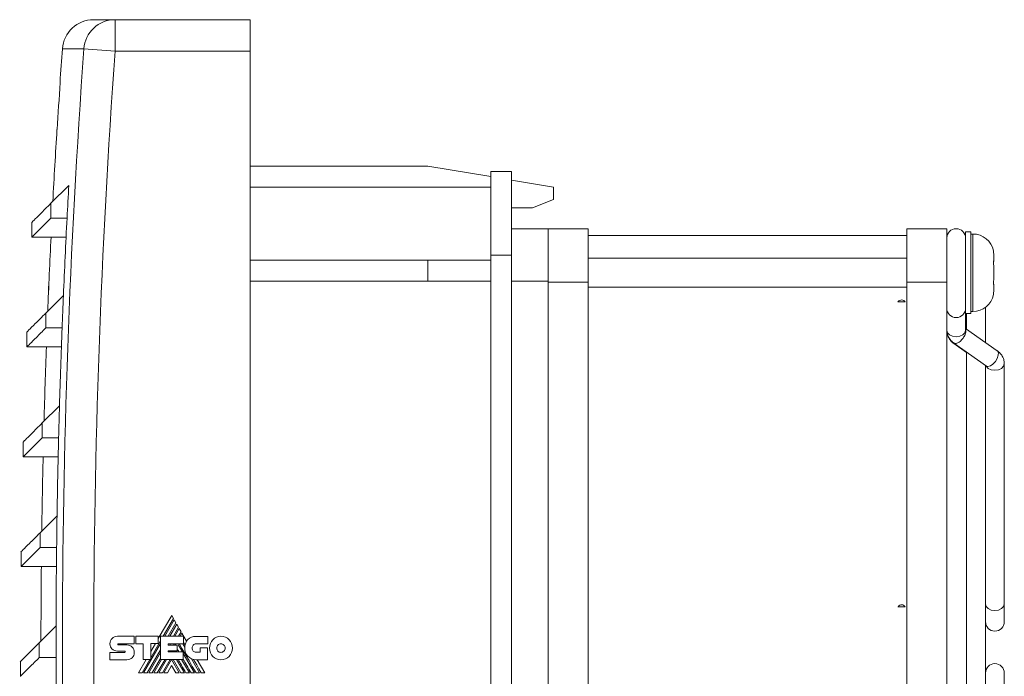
# Model space of a CAD drawing. Header units: millimetres. Extents: x 32 to 395, y 32 to 266.
# Tile 2 of 5: x 32 to 126, y 204 to 266. Entities that reach past the tile are written whole.
import ezdxf

# ---------------------------------------------------------------- set-up
doc = ezdxf.new("R2010")
doc.units = ezdxf.units.MM
doc.linetypes.add('PHANTOM', pattern=[12.7, 6.35, -1.27, 1.27, -1.27, 1.27, -1.27])
doc.layers.add('___VS___', color=7, linetype='Continuous', lineweight=15)

msp = doc.modelspace()

# ---------------------------------------------------------------- linework, layer by layer
at = {"color": 7, "linetype": 'Continuous', "lineweight": 15}
for p, q in [((38.943, 266.298), (40.989, 266.298)), ((40.989, 266.298), (40.989, 263.298)), ((40.989, 266.298), (53.902, 266.298)), ((53.902, 266.298), (53.902, 263.298)), ((38.004, 263.512), (40.989, 263.298)), ((53.902, 263.298), (40.989, 263.298)), ((53.902, 157.958), (53.902, 263.298)), ((35.742, 260.298), (35.726, 260.298)), ((35.435, 255.798), (35.45, 255.798)), ((70.902, 252.298), (53.902, 252.298)), ((76.902, 251.298), (70.902, 252.298)), ((78.902, 251.798), (76.902, 251.798)), ((76.902, 251.798), (76.902, 250.298)), ((78.902, 251.798), (78.902, 243.798)), ((36.565, 250.461), (34.852, 248.748)), ((82.902, 250.298), (78.902, 250.964)), ((76.902, 250.298), (53.902, 250.298)), ((76.902, 248.461), (76.902, 250.298)), ((82.902, 249.098), (82.902, 250.298)), ((34.852, 248.748), (34.852, 247.334)), ((82.902, 249.098), (80.902, 248.298)), ((76.902, 248.461), (76.902, 243.798)), ((78.902, 248.298), (80.902, 248.298)), ((33.042, 246.938), (33.042, 245.524)), ((34.852, 247.334), (36.398, 247.334)), ((82.402, 246.298), (78.902, 246.298)), ((82.402, 246.288), (82.402, 246.303)), ((82.402, 246.303), (86.212, 246.303)), ((82.402, 246.288), (82.402, 241.608)), ((86.212, 246.303), (86.212, 241.223)), ((116.692, 241.223), (116.692, 246.303)), ((116.692, 246.303), (120.502, 246.303)), ((120.502, 246.303), (120.502, 241.223)), ((122.302, 246.012), (122.292, 246.012)), ((122.292, 246.012), (122.292, 245.551)), ((122.802, 246.012), (122.302, 246.012)), ((122.302, 246.012), (122.302, 238.212)), ((122.802, 246.012), (122.802, 238.212)), ((123.002, 245.812), (122.802, 245.812)), ((33.042, 245.524), (34.865, 245.524)), ((36.307, 245.524), (34.865, 245.524)), ((34.865, 245.524), (34.865, 245.524)), ((116.692, 245.668), (86.212, 245.668)), ((125.002, 243.786), (124.976, 244.125)), ((70.902, 243.298), (53.902, 243.298)), ((70.902, 241.298), (70.902, 243.298)), ((76.902, 243.298), (70.902, 243.298)), ((78.902, 243.798), (76.902, 243.798)), ((76.902, 243.798), (76.902, 168.798)), ((78.902, 243.798), (78.902, 168.798)), ((116.692, 243.487), (86.212, 243.487)), ((124.963, 243.194), (125.002, 243.194)), ((124.976, 243.236), (125.002, 243.204)), ((125.002, 242.694), (124.976, 243.001)), ((125.002, 243.786), (125.002, 243.204)), ((125.002, 243.197), (125.002, 243.204)), ((125.002, 243.197), (125.002, 243.194)), ((125.002, 242.694), (125.002, 241.529)), ((70.902, 241.298), (53.902, 241.298)), ((76.902, 241.298), (70.902, 241.298)), ((82.402, 241.298), (78.902, 241.298)), ((82.402, 241.223), (82.402, 241.608)), ((86.212, 241.223), (82.402, 241.223)), ((82.402, 241.223), (82.402, 196.598)), ((86.212, 241.223), (86.212, 171.373)), ((120.502, 241.223), (116.692, 241.223)), ((116.692, 171.373), (116.692, 241.223)), ((120.502, 241.223), (120.502, 171.373)), ((125.002, 241.029), (124.963, 241.029)), ((124.976, 241.223), (125.002, 241.529)), ((125.002, 241.02), (124.976, 240.987)), ((125.002, 241.029), (125.002, 241.027)), ((125.002, 241.02), (125.002, 241.027)), ((125.002, 241.02), (125.002, 240.437)), ((86.212, 240.737), (116.692, 240.737)), ((124.976, 240.098), (125.002, 240.437)), ((36.052, 239.931), (34.368, 238.248)), ((116.537, 239.339), (115.831, 239.339)), ((34.368, 238.248), (34.368, 236.834)), ((122.302, 238.212), (122.802, 238.212)), ((122.302, 236.622), (122.302, 238.212)), ((122.302, 236.795), (122.302, 238.212)), ((122.402, 238.212), (122.402, 236.684)), ((122.802, 238.412), (123.002, 238.412)), ((124.202, 235.434), (124.202, 238.812)), ((32.558, 236.438), (32.558, 235.024)), ((34.368, 236.834), (35.927, 236.834)), ((125.329, 234.655), (122.302, 236.795)), ((121.175, 235.387), (124.289, 233.185)), ((121.182, 235.34), (122.402, 234.492)), ((32.558, 235.024), (34.418, 235.024)), ((35.86, 235.024), (34.418, 235.024)), ((34.418, 235.024), (34.418, 235.024)), ((122.402, 234.492), (122.402, 178.076)), ((124.202, 233.247), (124.202, 232.556)), ((124.202, 180.039), (124.202, 232.556)), ((126.002, 210.449), (126.002, 233.42)), ((35.677, 229.402), (34.023, 227.748)), ((34.023, 227.748), (34.023, 226.334)), ((32.213, 225.938), (32.213, 224.524)), ((34.023, 226.334), (35.595, 226.334)), ((32.213, 224.524), (34.11, 224.524)), ((35.551, 224.524), (34.11, 224.524)), ((34.11, 224.524), (34.11, 224.524)), ((35.442, 218.874), (33.816, 217.248)), ((33.816, 217.248), (33.816, 215.834)), ((33.816, 215.834), (35.4, 215.834)), ((32.006, 215.438), (32.006, 214.024)), ((32.006, 214.024), (33.94, 214.024)), ((35.381, 214.024), (33.94, 214.024)), ((33.94, 214.024), (33.94, 214.024)), ((116.537, 210.161), (115.831, 210.161)), ((126.002, 208.75), (126.002, 210.449)), ((46.399, 209.355), (45.116, 207.136)), ((45.586, 207.359), (46.569, 209.063)), ((46.569, 209.063), (46.399, 209.355)), ((35.346, 208.347), (33.747, 206.748)), ((46.645, 208.93), (45.738, 207.359)), ((46.072, 207.359), (46.813, 208.641)), ((46.887, 208.511), (46.223, 207.359)), ((46.559, 207.359), (47.056, 208.22)), ((46.813, 208.641), (46.645, 208.93)), ((47.131, 208.09), (46.708, 207.359)), ((47.056, 208.22), (46.887, 208.511)), ((47.301, 207.793), (47.131, 208.09)), ((41.205, 207.368), (42.817, 207.368)), ((42.817, 207.368), (42.817, 206.648)), ((42.976, 206.648), (42.976, 207.365)), ((42.976, 207.365), (45.116, 207.365)), ((45.116, 207.365), (45.116, 206.654)), ((45.333, 205.143), (45.333, 207.359)), ((45.333, 207.359), (47.518, 207.359)), ((47.049, 207.359), (47.301, 207.793)), ((47.374, 207.668), (47.196, 207.359)), ((47.823, 206.89), (47.374, 207.668)), ((47.518, 207.359), (47.518, 206.642)), ((48.738, 207.352), (49.859, 207.352)), ((49.859, 207.352), (49.859, 206.633)), ((33.747, 206.748), (33.747, 205.334)), ((41.298, 206.648), (42.817, 206.648)), ((41.301, 206.537), (42.12, 206.537)), ((43.672, 206.648), (42.976, 206.648)), ((43.672, 205.143), (43.672, 206.648)), ((43.72, 203.863), (45.333, 206.657)), ((44.403, 205.31), (45.333, 206.921)), ((45.116, 206.654), (44.403, 206.654)), ((44.403, 205.143), (44.403, 206.654)), ((44.838, 206.654), (44.403, 205.902)), ((46.058, 206.642), (47.518, 206.642)), ((46.058, 206.642), (46.058, 206.525)), ((46.058, 206.525), (46.928, 206.525)), ((46.227, 206.525), (46.295, 206.642)), ((46.566, 206.525), (46.634, 206.642)), ((46.714, 206.525), (46.782, 206.642)), ((46.928, 206.525), (46.928, 205.983)), ((47.049, 206.515), (47.122, 206.642)), ((47.049, 206.515), (47.419, 205.875)), ((47.459, 206.642), (47.65, 206.313)), ((49.859, 206.633), (48.738, 206.633)), ((49.125, 205.827), (49.125, 206.254)), ((49.125, 206.254), (49.835, 206.254)), ((49.835, 206.254), (49.835, 205.11)), ((33.747, 205.334), (35.344, 205.334)), ((40.499, 205.824), (41.915, 205.824)), ((41.915, 205.944), (41.207, 205.944)), ((44.054, 203.863), (45.333, 206.078)), ((44.207, 203.863), (45.333, 205.815)), ((44.538, 203.863), (45.333, 205.238)), ((46.058, 205.983), (46.928, 205.983)), ((46.058, 205.983), (46.058, 205.875)), ((46.058, 205.875), (47.506, 205.875)), ((46.19, 205.875), (46.252, 205.983)), ((46.339, 205.875), (46.401, 205.983)), ((46.868, 205.983), (46.93, 205.875)), ((47.506, 205.143), (47.506, 205.875)), ((47.506, 205.724), (48.582, 203.863)), ((48.288, 205.21), (49.067, 203.863)), ((48.738, 205.827), (49.125, 205.827)), ((31.937, 204.938), (31.937, 203.524)), ((42.12, 205.113), (40.499, 205.113)), ((43.965, 205.143), (43.225, 203.863)), ((43.568, 203.863), (44.307, 205.143)), ((43.672, 205.143), (44.403, 205.143)), ((44.69, 203.863), (45.429, 205.143)), ((45.024, 203.863), (45.766, 205.143)), ((45.177, 203.863), (45.916, 205.143)), ((45.333, 205.143), (47.506, 205.143)), ((45.511, 203.863), (46.253, 205.143)), ((45.662, 203.863), (46.395, 205.134)), ((46.395, 204.553), (45.994, 203.863)), ((47.128, 203.863), (46.395, 205.134)), ((46.395, 204.553), (46.794, 203.863)), ((47.28, 203.863), (46.537, 205.143)), ((46.869, 205.143), (47.611, 203.863)), ((47.354, 205.143), (48.095, 203.863)), ((49.835, 205.11), (48.745, 205.11)), ((49.572, 203.863), (48.851, 205.11)), ((126.002, 202.147), (126.002, 203.845))]:
    msp.add_line(p, q, dxfattribs=at)
at = {"color": 8, "linetype": 'Continuous', "lineweight": 15}
for p, q in [((38.004, 263.512), (35.95, 263.512)), ((123.002, 245.812), (123.002, 238.412)), ((124.963, 243.197), (125.002, 243.197)), ((125.002, 241.027), (124.963, 241.027))]:
    msp.add_line(p, q, dxfattribs=at)
at = {"color": 7, "linetype": 'Continuous', "lineweight": 15, "flags": 128}
for points in [[(122.302, 236.622), (122.233, 236.378), (122.038, 236.172), (121.746, 236.034), (121.402, 235.986), (121.057, 236.034), (120.765, 236.172), (120.57, 236.378), (120.502, 236.622), (120.502, 236.622)], [(122.302, 236.741), (122.321, 236.679), (122.331, 236.573)], [(126.002, 233.42), (125.933, 233.176), (125.738, 232.97), (125.446, 232.832), (125.102, 232.784), (124.757, 232.832), (124.465, 232.97), (124.27, 233.176), (124.254, 233.206)], [(49.232, 203.863), (49.006, 204.252), (48.794, 204.617), (48.639, 204.886), (48.492, 205.139)]]:
    msp.add_lwpolyline(points, dxfattribs=at)
at = {"color": 8, "linetype": 'Continuous', "lineweight": 15, "flags": 128}
for points in [[(122.331, 236.573), (122.316, 236.424), (122.214, 236.122)], [(125.329, 234.655), (125.347, 234.64), (125.436, 234.471), (125.43, 234.218), (125.329, 233.92)], [(125.329, 233.92), (125.148, 233.622), (124.917, 233.369), (124.668, 233.2), (124.442, 233.14), (124.289, 233.185)], [(126.002, 210.449), (125.933, 210.205), (125.738, 209.999), (125.446, 209.861), (125.102, 209.813), (124.757, 209.861), (124.465, 209.999), (124.27, 210.205), (124.202, 210.449)]]:
    msp.add_lwpolyline(points, dxfattribs=at)
at = {"color": 7, "linetype": 'Continuous', "lineweight": 15}
for centre, radius, start, end in [((38.943, 263.298), 3, 90, 175.89881), ((40.992, 263.302), 2.995, 90.06688, 175.97923), ((833.902, 206.298), 800, 175.898808, 176.129592), ((833.902, 206.298), 797.951, 175.888261, 184.111739), ((833.902, 206.298), 794.959, 175.888261, 184.111739), ((833.902, 206.298), 799.984, 176.129516, 176.452488), ((833.902, 206.298), 800, 176.452558, 176.944902), ((833.902, 206.298), 798.559, 176.8297, 177.054411), ((833.902, 206.298), 798.559, 177.054411, 177.586106), ((121.402, 245.421), 0.9, 0, 180), ((123.002, 243.812), 2, 11.48126, 90), ((833.902, 206.298), 800, 177.189485, 177.698298), ((833.902, 206.298), 799.999, 177.189475, 177.69825), ((833.902, 206.298), 798.559, 177.586106, 177.808539), ((97.131, 254.686), 24.192, 320.62343, 320.68884), ((116.183, 239.052), 0.454, 39.06458, 137.35631), ((123.002, 240.412), 2, 270, 348.51035), ((121.402, 238.721), 0.9, 180, 0), ((833.902, 206.298), 798.559, 177.808539, 178.34203), ((833.902, 206.298), 800, 177.942159, 178.451299), ((833.902, 206.298), 799.999, 177.942167, 178.451252), ((833.902, 206.298), 798.559, 178.34203, 178.562286), ((833.902, 206.298), 798.559, 178.562286, 179.097607), ((833.902, 206.298), 800, 178.694508, 179.204035), ((833.902, 206.298), 799.999, 178.694504, 179.203988), ((833.902, 206.298), 798.559, 179.097607, 179.315785), ((833.902, 206.298), 798.559, 179.315785, 179.852973), ((833.902, 206.298), 800, 179.446617, 179.956635), ((833.902, 206.298), 799.999, 179.446616, 179.956591), ((90.921, 226.556), 29.821, 326.64828, 326.70953), ((116.184, 209.964), 0.403, 29.24254, 146.29518), ((833.902, 206.298), 798.559, 179.852973, 180.069166), ((125.102, 208.75), 0.9, 180, 0), ((48.745, 206.21), 1.1, 174.64014, 270), ((48.871, 206.261), 1.222, 149.03807, 166.83863), ((833.902, 206.298), 798.559, 180.069166, 180.608262), ((125.102, 203.845), 0.9, 0, 180)]:
    msp.add_arc(centre, radius, start, end, dxfattribs=at)
for points, knots in [([(33.042, 246.938), (33.042, 246.938), (32.975, 246.871), (33.212, 247.107), (33.753, 247.649), (34.486, 248.382), (34.852, 248.748)], [0, 0, 0, 0, 0.0001904, 0.3341778, 0.6673065, 1, 1, 1, 1]), ([(33.077, 245.558), (33.068, 245.55), (33.04, 245.522), (33.314, 245.795), (33.876, 246.358), (34.527, 247.008), (34.852, 247.334)], [0, 0, 0, 0, 0.120218, 0.413549, 0.706811, 1, 1, 1, 1]), ([(120.541, 245.65), (120.537, 245.64), (120.519, 245.596), (120.508, 245.528), (120.499, 245.464), (120.497, 245.436), (120.497, 245.428), (120.497, 245.426)], [0, 0, 0, 0, 0.116526, 0.556545, 0.781781, 0.926065, 1, 1, 1, 1]), ([(124.976, 244.125), (124.974, 244.14), (124.969, 244.169), (124.964, 244.198), (124.961, 244.212), (124.962, 244.21), (124.962, 244.21)], [0, 0, 0, 0, 0.2984781, 0.5983526, 0.8952753, 1, 1, 1, 1]), ([(124.97, 244.163), (124.971, 244.161), (124.972, 244.151), (124.975, 244.137), (124.976, 244.125)], [0, 0, 0, 0, 0.1730445, 1, 1, 1, 1]), ([(124.976, 243.001), (124.974, 243.015), (124.969, 243.045), (124.964, 243.097), (124.961, 243.147), (124.962, 243.19), (124.965, 243.221), (124.971, 243.237), (124.975, 243.236), (124.976, 243.236)], [0, 0, 0, 0, 0.149206, 0.29918, 0.447677, 0.593931, 0.739379, 0.886047, 1, 1, 1, 1]), ([(124.976, 240.987), (124.974, 240.988), (124.969, 240.988), (124.964, 241.01), (124.961, 241.045), (124.962, 241.09), (124.965, 241.14), (124.971, 241.186), (124.975, 241.212), (124.976, 241.223)], [0, 0, 0, 0, 0.149332, 0.299304, 0.4478, 0.594053, 0.739501, 0.886171, 1, 1, 1, 1]), ([(124.962, 240.014), (124.962, 240.014), (124.962, 240.013), (124.965, 240.032), (124.971, 240.061), (124.975, 240.087), (124.976, 240.098)], [0, 0, 0, 0, 0.188045, 0.478922, 0.772242, 1, 1, 1, 1]), ([(32.558, 236.438), (32.558, 236.438), (32.491, 236.371), (32.728, 236.607), (33.269, 237.149), (34.002, 237.882), (34.368, 238.248)], [0, 0, 0, 0, 0.00019, 0.334178, 0.667307, 1, 1, 1, 1]), ([(32.593, 235.058), (32.585, 235.05), (32.557, 235.022), (32.83, 235.295), (33.392, 235.858), (34.043, 236.508), (34.368, 236.834)], [0, 0, 0, 0, 0.120218, 0.413549, 0.706811, 1, 1, 1, 1]), ([(120.502, 236.622), (120.513, 236.488), (120.537, 236.203), (120.735, 235.805), (120.972, 235.539), (121.135, 235.417), (121.175, 235.387)], [0, 0, 0, 0, 0.27612, 0.588034, 0.897979, 1, 1, 1, 1]), ([(120.503, 236.584), (120.513, 236.45), (120.535, 236.164), (120.732, 235.765), (120.971, 235.495), (121.138, 235.372), (121.182, 235.34)], [0, 0, 0, 0, 0.273888, 0.583516, 0.889877, 1, 1, 1, 1]), ([(126.002, 233.42), (125.991, 233.554), (125.967, 233.839), (125.769, 234.237), (125.532, 234.503), (125.369, 234.625), (125.329, 234.655)], [0, 0, 0, 0, 0.27612, 0.588034, 0.897979, 1, 1, 1, 1]), ([(32.213, 225.938), (32.213, 225.938), (32.146, 225.871), (32.383, 226.107), (32.924, 226.649), (33.657, 227.382), (34.023, 227.748)], [0, 0, 0, 0, 0.00019, 0.334178, 0.667307, 1, 1, 1, 1]), ([(32.247, 224.558), (32.239, 224.55), (32.211, 224.522), (32.485, 224.795), (33.047, 225.358), (33.698, 226.008), (34.023, 226.334)], [0, 0, 0, 0, 0.120218, 0.413549, 0.706811, 1, 1, 1, 1]), ([(32.006, 215.438), (32.006, 215.438), (31.939, 215.371), (32.175, 215.607), (32.717, 216.149), (33.45, 216.882), (33.816, 217.248)], [0, 0, 0, 0, 0.00019, 0.334178, 0.667307, 1, 1, 1, 1]), ([(32.04, 214.058), (32.032, 214.05), (32.004, 214.022), (32.277, 214.295), (32.84, 214.858), (33.491, 215.508), (33.816, 215.834)], [0, 0, 0, 0, 0.120218, 0.413549, 0.706811, 1, 1, 1, 1]), ([(31.937, 204.938), (31.937, 204.938), (31.87, 204.871), (32.106, 205.107), (32.648, 205.649), (33.381, 206.382), (33.747, 206.748)], [0, 0, 0, 0, 0.00019, 0.334178, 0.667307, 1, 1, 1, 1]), ([(31.971, 203.558), (31.963, 203.55), (31.935, 203.522), (32.208, 203.795), (32.771, 204.358), (33.422, 205.008), (33.747, 205.334)], [0, 0, 0, 0, 0.120218, 0.413549, 0.706811, 1, 1, 1, 1])]:
    msp.add_open_spline(points, degree=3, knots=knots, dxfattribs=at)
for points in [[(121.179, 235.385), (121.211, 235.369), (121.276, 235.337), (121.404, 235.344), (121.547, 235.392), (121.698, 235.482), (121.849, 235.607), (121.991, 235.762), (122.119, 235.937), (122.182, 236.06), (122.214, 236.122)], [(40.499, 206.644), (40.499, 206.843), (40.578, 207.024), (40.706, 207.155)], [(40.706, 207.155), (40.834, 207.286), (41.01, 207.368), (41.205, 207.368)], [(47.948, 207.049), (48.131, 207.237), (48.395, 207.352), (48.738, 207.352)], [(50.334, 207.03), (50.533, 207.235), (50.807, 207.362), (51.11, 207.362)], [(51.11, 207.362), (51.413, 207.362), (51.689, 207.235), (51.888, 207.03)], [(40.686, 206.144), (40.568, 206.26), (40.496, 206.427), (40.499, 206.644)], [(41.271, 206.633), (41.261, 206.621), (41.255, 206.604), (41.255, 206.587)], [(41.255, 206.587), (41.255, 206.573), (41.26, 206.56), (41.269, 206.551)], [(41.269, 206.551), (41.277, 206.542), (41.289, 206.537), (41.301, 206.537)], [(41.298, 206.648), (41.288, 206.648), (41.278, 206.642), (41.271, 206.633)], [(42.12, 206.537), (42.314, 206.537), (42.49, 206.453), (42.618, 206.319)], [(42.618, 206.319), (42.746, 206.184), (42.826, 205.999), (42.826, 205.798)], [(47.086, 205.875), (47.017, 205.995), (46.965, 206.087), (46.928, 206.151)], [(48.736, 203.863), (47.709, 205.63), (47.173, 206.557), (47.127, 206.642)], [(47.681, 206.539), (47.616, 206.65), (47.562, 206.744), (47.518, 206.82)], [(47.65, 206.313), (47.654, 206.391), (47.664, 206.466), (47.681, 206.539)], [(47.823, 206.89), (47.859, 206.947), (47.901, 207.001), (47.948, 207.049)], [(48.463, 206.516), (48.392, 206.443), (48.349, 206.343), (48.349, 206.231)], [(48.349, 206.231), (48.349, 206.119), (48.392, 206.017), (48.463, 205.944)], [(48.738, 206.633), (48.631, 206.633), (48.533, 206.588), (48.463, 206.516)], [(50.013, 206.231), (50.013, 206.543), (50.136, 206.826), (50.334, 207.03)], [(50.334, 205.435), (50.136, 205.638), (50.013, 205.92), (50.013, 206.231)], [(50.828, 206.525), (50.756, 206.45), (50.711, 206.346), (50.711, 206.231)], [(50.711, 206.231), (50.711, 206.117), (50.756, 206.013), (50.828, 205.938)], [(51.11, 206.645), (51, 206.645), (50.9, 206.599), (50.828, 206.525)], [(51.394, 206.524), (51.321, 206.599), (51.221, 206.645), (51.11, 206.645)], [(51.512, 206.231), (51.512, 206.346), (51.467, 206.449), (51.394, 206.524)], [(51.394, 205.939), (51.467, 206.014), (51.512, 206.117), (51.512, 206.231)], [(51.888, 207.03), (52.087, 206.825), (52.21, 206.543), (52.21, 206.231)], [(52.21, 206.231), (52.21, 205.92), (52.087, 205.639), (51.888, 205.435)], [(41.207, 205.944), (41.003, 205.949), (40.816, 206.015), (40.686, 206.144)], [(41.947, 205.927), (41.939, 205.937), (41.927, 205.944), (41.915, 205.944)], [(41.915, 205.824), (41.929, 205.824), (41.941, 205.829), (41.949, 205.839)], [(41.965, 205.879), (41.965, 205.896), (41.958, 205.914), (41.947, 205.927)], [(41.949, 205.839), (41.959, 205.849), (41.965, 205.864), (41.965, 205.879)], [(42.623, 205.311), (42.495, 205.187), (42.316, 205.113), (42.12, 205.113)], [(42.826, 205.798), (42.826, 205.602), (42.748, 205.433), (42.623, 205.311)], [(48.463, 205.944), (48.533, 205.871), (48.631, 205.827), (48.738, 205.827)], [(51.11, 205.104), (50.807, 205.104), (50.532, 205.23), (50.334, 205.435)], [(50.828, 205.938), (50.9, 205.864), (51, 205.818), (51.11, 205.818)], [(51.11, 205.818), (51.221, 205.818), (51.321, 205.864), (51.394, 205.939)], [(51.888, 205.435), (51.689, 205.231), (51.413, 205.104), (51.11, 205.104)], [(47.764, 203.863), (47.452, 204.401), (47.205, 204.828), (47.022, 205.143)], [(48.248, 203.863), (47.954, 204.372), (47.706, 204.8), (47.506, 205.147)]]:
    msp.add_open_spline(points, degree=3, dxfattribs=at)
at = {"layer": '___VS___', "linetype": 'PHANTOM'}
for p, q in [((40.499, 205.824), (40.499, 205.113)), ((43.225, 203.863), (43.568, 203.863)), ((43.72, 203.863), (44.054, 203.863)), ((44.207, 203.863), (44.538, 203.863)), ((44.69, 203.863), (45.024, 203.863)), ((45.177, 203.863), (45.511, 203.863)), ((45.662, 203.863), (45.994, 203.863)), ((46.794, 203.863), (47.128, 203.863)), ((47.28, 203.863), (47.611, 203.863)), ((47.764, 203.863), (48.095, 203.863)), ((48.248, 203.863), (48.582, 203.863)), ((48.736, 203.863), (49.067, 203.863)), ((49.232, 203.863), (49.572, 203.863))]:
    msp.add_line(p, q, dxfattribs=at)

doc.saveas('drawing.dxf')
